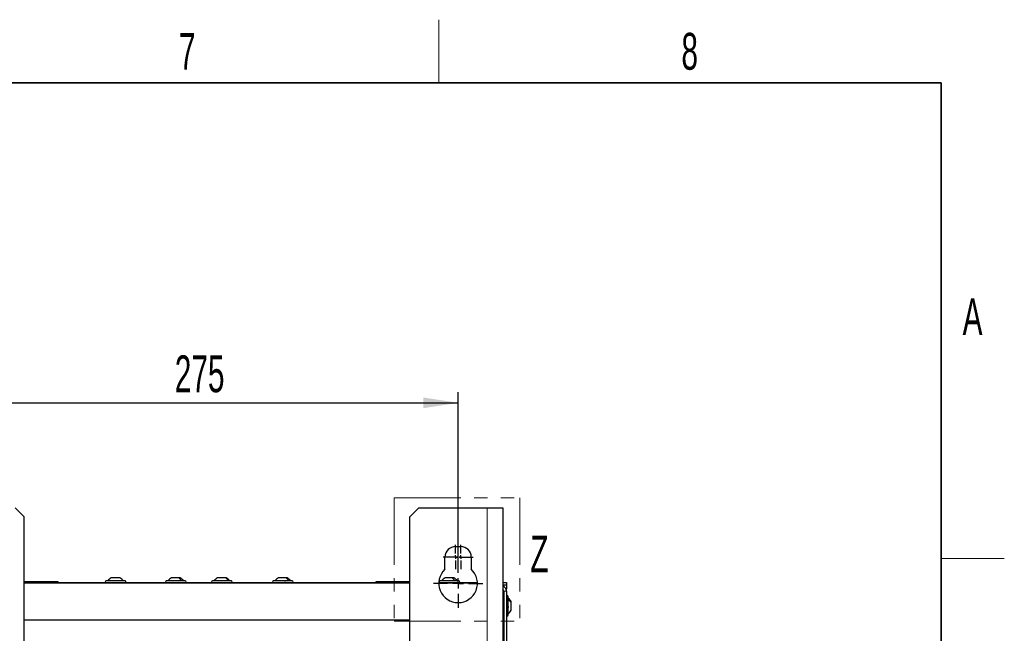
# Paper-space layout 'Blatt3' of a CAD drawing. Header units: millimetres. Extents: x 5 to 418, y 2 to 292.
# Tile 83 of 83: x 320 to 414, y 230 to 288. Entities that reach past the tile are written whole.
import ezdxf

# ---------------------------------------------------------------- set-up
doc = ezdxf.new("R2010")
doc.units = ezdxf.units.MM
doc.linetypes.add('PHANTOM', pattern=[12.7, 6.35, -1.27, 1.27, -1.27, 1.27, -1.27])
doc.layers.add('SLD-0', color=7, linetype='Continuous')
doc.styles.add('SLDTEXTSTYLE0', font='TXT', dxfattribs={"width": 0.605})
doc.dimstyles.new('SLDDIMSTYLE0', dxfattribs={"dimtxt": 3.5, "dimasz": 3.302, "dimexe": 0, "dimexo": 0.0625, "dimgap": 0.875, "dimtad": 1, "dimlfac": 6, "dimrnd": 1e-09, "dimzin": 12, "dimdsep": 46, "dimtxsty": 'SLDTEXTSTYLE0', "dimsah": 1, "dimcen": 0.09, "dimadec": 0, "dimazin": 3, "dimtfac": 1, "dimtofl": 0, "dimtmove": 0, "dimatfit": 3, "dimfxl": 1, "dimfrac": 2, "dimtolj": 1, "dimtzin": 12, "dimarcsym": 0})
doc.dimstyles.new('SLDDIMSTYLE1', dxfattribs={"dimtxt": 3.5, "dimasz": 3.302, "dimexe": 0, "dimexo": 0.0625, "dimgap": 0.875, "dimtad": 1, "dimlfac": 6, "dimrnd": 1e-09, "dimzin": 12, "dimdsep": 46, "dimtxsty": 'SLDTEXTSTYLE0', "dimsah": 1, "dimcen": 0.09, "dimadec": 0, "dimazin": 3, "dimtfac": 1, "dimtmove": 0, "dimatfit": 0, "dimfxl": 1, "dimfrac": 2, "dimtolj": 1, "dimtzin": 12, "dimarcsym": 0})

# ---------------------------------------------------------------- blocks, each defined once
blk = doc.blocks.new('_D_15')
at = {"layer": 'SLD-0', "color": 7}
for p, q in [((316.263, 237.227), (316.263, 253.06)), ((362.096, 237.227), (362.096, 253.06)), ((316.263, 252.06), (362.096, 252.06))]:
    blk.add_line(p, q, dxfattribs=at)
for points in [[(316.263, 252.06), (319.565, 251.552), (319.565, 252.568)], [(362.096, 252.06), (358.794, 252.568), (358.794, 251.552)]]:
    blk.add_solid(points, dxfattribs=at)
at = {"layer": 'SLD-0', "color": 7, "insert": (335.169, 256.572), "char_height": 3.5, "attachment_point": 1, "style": 'SLDTEXTSTYLE0'}
blk.add_mtext('275', dxfattribs=at)
blk = doc.blocks.new('_D_16')
at = {"layer": 'SLD-0', "color": 7}
for p, q in [((311.221, 233.127), (311.221, 253.06)), ((316.263, 237.227), (316.263, 253.06)), ((311.221, 252.06), (291.967, 252.06)), ((311.221, 252.06), (316.263, 252.06)), ((316.263, 252.06), (322.613, 252.06))]:
    blk.add_line(p, q, dxfattribs=at)
for centre, start, end in [((297.972, 254.746), 153.43495, 206.56505), ((299.261, 254.746), 333.43495, 26.56505)]:
    blk.add_arc(centre, 6.006, start, end, dxfattribs=at)
for points in [[(311.221, 252.06), (307.919, 252.568), (307.919, 251.552)], [(316.263, 252.06), (319.565, 251.552), (319.565, 252.568)]]:
    blk.add_solid(points, dxfattribs=at)
at = {"layer": 'SLD-0', "color": 7, "insert": (292.601, 256.572), "char_height": 3.5, "attachment_point": 1, "style": 'SLDTEXTSTYLE0'}
blk.add_mtext('30,25', dxfattribs=at)
blk = doc.blocks.new('SW_CENTERMARKSYMBOL_14')
at = {"layer": 'SLD-0', "color": 0}
for p, q in [((0, 1), (0, 2.333)), ((-1, 0), (-2.333, 0)), ((0, 0), (-0.5, 0)), ((0, 0), (0, 0.5)), ((0, 0), (0, -0.5)), ((0, 0), (0.5, 0)), ((1, 0), (2.333, 0)), ((0, -1), (0, -2.333))]:
    blk.add_line(p, q, dxfattribs=at)
blk = doc.blocks.new('SW_CENTERMARKSYMBOL_17')
at = {"layer": 'SLD-0', "color": 0}
for p, q in [((0, 0.333), (0, 1.167)), ((-0.333, 0), (-1.167, 0)), ((0, 0), (-0.167, 0)), ((0, 0), (0, 0.167)), ((0, 0), (0, -0.167)), ((0, 0), (0.167, 0)), ((0.333, 0), (1.167, 0)), ((0, -0.333), (0, -1.167))]:
    blk.add_line(p, q, dxfattribs=at)
blk = doc.blocks.new('SW_CENTERMARKSYMBOL_18')
at = {"layer": 'SLD-0', "color": 0}
for p, q in [((0, 0.333), (0, 1.167)), ((-0.333, 0), (-1.167, 0)), ((0, 0), (-0.167, 0)), ((0, 0), (0, 0.167)), ((0, 0), (0, -0.167)), ((0, 0), (0.167, 0)), ((0.333, 0), (1.167, 0)), ((0, -0.333), (0, -1.167))]:
    blk.add_line(p, q, dxfattribs=at)

psp = doc.layouts.new('Blatt3')

# ---------------------------------------------------------------- linework, layer by layer
at = {"color": 7, "linetype": 'PHANTOM', "lineweight": 18}
for p, q in [((356.0032, 243.0134), (367.9601, 243.0134)), ((356.0032, 243.0134), (356.0032, 231.2879)), ((367.9601, 243.0134), (367.9601, 231.2879)), ((356.0032, 231.2879), (367.9601, 231.2879))]:
    psp.add_line(p, q, dxfattribs=at)
at = {"color": 7, "linetype": 'Continuous', "lineweight": 25}
for p, q in [((320.8462, 241.2268), (320.0128, 242.0601)), ((358.3462, 242.0601), (357.5128, 241.2268)), ((358.3462, 242.0601), (364.8462, 242.0601)), ((364.8462, 242.0601), (366.3462, 242.0601)), ((366.3462, 242.0601), (366.3462, 96.2268)), ((320.8462, 97.0601), (320.8462, 241.2268)), ((357.5128, 97.0601), (357.5128, 241.2268)), ((361.8462, 238.3935), (362.3462, 238.3935)), ((360.8462, 236.2346), (360.8462, 237.3935)), ((363.3462, 237.3935), (363.3462, 236.2346)), ((320.8462, 234.9685), (357.5128, 234.9685)), ((320.8462, 234.9518), (357.5128, 234.9518)), ((320.9295, 235.0435), (320.9295, 234.9685)), ((324.0962, 235.0435), (320.9295, 235.0435)), ((324.0962, 234.9685), (324.0962, 235.0435)), ((330.4462, 235.1351), (328.6462, 235.1351)), ((329.9487, 235.4268), (329.1338, 235.4268)), ((329.9587, 235.4268), (329.9487, 235.4268)), ((336.1628, 235.1351), (334.3628, 235.1351)), ((335.5588, 235.4268), (334.8504, 235.4268)), ((335.6753, 235.4268), (335.5588, 235.4268)), ((340.5462, 235.1351), (338.7462, 235.1351)), ((339.998, 235.4268), (339.2337, 235.4268)), ((340.0587, 235.4268), (339.998, 235.4268)), ((346.3295, 235.1351), (344.5295, 235.1351)), ((345.7449, 235.4268), (345.017, 235.4268)), ((345.842, 235.4268), (345.7449, 235.4268)), ((354.2628, 235.0435), (354.2628, 234.9685)), ((357.4295, 235.0435), (354.2628, 235.0435)), ((357.4295, 234.9685), (357.4295, 235.0435)), ((360.2638, 234.9518), (363.9286, 234.9518)), ((360.2644, 234.9685), (363.928, 234.9685)), ((362.1628, 235.1351), (360.3628, 235.1351)), ((360.8504, 235.4268), (360.8504, 235.4268)), ((361.5398, 235.4268), (360.8504, 235.4268)), ((361.6753, 235.4268), (361.5398, 235.4268)), ((366.3462, 234.9685), (366.6795, 234.9685)), ((366.6795, 234.9685), (366.6795, 234.7185)), ((366.6795, 234.7185), (366.3462, 234.7185)), ((366.3462, 234.2851), (366.3939, 234.2851)), ((366.4295, 234.6139), (366.4295, 234.7185)), ((366.4295, 234.1351), (366.4295, 228.7921)), ((366.6795, 234.3851), (366.6232, 234.3851)), ((366.6795, 234.7185), (366.6795, 234.3851)), ((366.6795, 234.1351), (366.6795, 234.3851)), ((366.6795, 234.1351), (366.6795, 228.3975)), ((366.8462, 231.8518), (366.8462, 233.6518)), ((367.1378, 233.0606), (367.1378, 233.1643)), ((367.1378, 232.3393), (367.1378, 233.0606)), ((320.8462, 231.4101), (357.5128, 231.4101))]:
    psp.add_line(p, q, dxfattribs=at)
at = {"color": 7, "linetype": 'Continuous', "lineweight": 18}
for p, q in [((364.8462, 96.2268), (364.8462, 242.0601)), ((366.4295, 234.1351), (366.6795, 234.1351))]:
    psp.add_line(p, q, dxfattribs=at)
at = {"color": 7, "linetype": 'Continuous', "lineweight": 25}
for centre, radius, start, end in [((361.8462, 237.3935), 1, 90, 180), ((362.3462, 237.3935), 1, 0, 90), ((362.0962, 234.8935), 1.8333, 132.985886, 47.014114), ((328.6462, 235.0518), 0.0833, 90, 270), ((329.4912, 234.5902), 0.9583, 34.651518, 60.801104), ((330.4462, 235.0518), 0.0833, 270, 90), ((334.3628, 235.0518), 0.0833, 90, 270), ((335.2078, 234.5902), 0.9583, 34.651518, 60.801104), ((336.1628, 235.0518), 0.0833, 270, 90), ((338.7462, 235.0518), 0.0833, 90, 270), ((339.5912, 234.5902), 0.9583, 34.651518, 60.801104), ((340.5462, 235.0518), 0.0833, 270, 90), ((344.5295, 235.0518), 0.0833, 90, 270), ((345.3745, 234.5902), 0.9583, 34.651518, 60.801104), ((346.3295, 235.0518), 0.0833, 270, 90), ((360.3628, 235.0518), 0.0833, 90, 270), ((361.2078, 234.5902), 0.9583, 34.651518, 60.801104), ((362.1628, 235.0518), 0.0833, 270, 90), ((366.0962, 234.1351), 0.5833, 0, 64.623066), ((366.0962, 234.1351), 0.3333, 0, 41.409622), ((366.7628, 233.6518), 0.0833, 360, 180), ((366.3013, 232.8068), 0.9583, 304.651518, 330.801104), ((366.7628, 231.8518), 0.0833, 180, 0)]:
    psp.add_arc(centre, radius, start, end, dxfattribs=at)
for points, knots in [([(329.1338, 235.4268), (329.072, 235.3874), (328.9483, 235.3085), (328.8581, 235.1929), (328.813, 235.1351)], [0, 0, 0, 0, 0.5, 1, 1, 1, 1]), ([(334.8503, 235.4268), (334.7885, 235.3874), (334.6649, 235.3085), (334.5746, 235.1929), (334.5295, 235.1351)], [0, 0, 0, 0, 0.4999999, 1, 1, 1, 1]), ([(334.8504, 235.4268), (334.7886, 235.3874), (334.665, 235.3085), (334.5748, 235.1929), (334.5297, 235.1351)], [0, 0, 0, 0, 0.5, 1, 1, 1, 1]), ([(339.2337, 235.4268), (339.1719, 235.3874), (339.0482, 235.3085), (338.958, 235.1929), (338.9128, 235.1351)], [0, 0, 0, 0, 0.5, 1, 1, 1, 1]), ([(339.2337, 235.4268), (339.1719, 235.3874), (339.0482, 235.3085), (338.958, 235.1929), (338.9129, 235.1351)], [0, 0, 0, 0, 0.4999999, 1, 1, 1, 1]), ([(339.2337, 235.4268), (339.1719, 235.3874), (339.0482, 235.3085), (338.958, 235.1929), (338.9129, 235.1351)], [0, 0, 0, 0, 0.4999999, 1, 1, 1, 1]), ([(339.2349, 235.4268), (339.1732, 235.3874), (339.0499, 235.3085), (338.96, 235.1929), (338.915, 235.1351)], [0, 0, 0, 0, 0.5, 1, 1, 1, 1]), ([(345.017, 235.4268), (344.9552, 235.3874), (344.8315, 235.3085), (344.7413, 235.1929), (344.6962, 235.1351)], [0, 0, 0, 0, 0.5, 1, 1, 1, 1]), ([(345.6052, 235.1201), (345.6112, 235.1226), (345.6252, 235.1282), (345.6489, 235.1336), (345.6721, 235.1359), (345.689, 235.1336), (345.6975, 235.1288), (345.697, 235.1238), (345.6968, 235.1221)], [0, 0, 0, 0, 0.14161328, 0.33017876, 0.51858492, 0.70713686, 0.89668264, 1, 1, 1, 1]), ([(360.8503, 235.4268), (360.7885, 235.3874), (360.6649, 235.3085), (360.5746, 235.1929), (360.5295, 235.1351)], [0, 0, 0, 0, 0.5, 1, 1, 1, 1]), ([(360.8504, 235.4268), (360.7885, 235.3874), (360.6649, 235.3085), (360.5746, 235.1929), (360.5295, 235.1351)], [0, 0, 0, 0, 0.5, 1, 1, 1, 1]), ([(361.547, 235.3983), (361.551, 235.4022), (361.559, 235.4101), (361.5597, 235.4158), (361.5601, 235.4187)], [0, 0, 0, 0, 0.4998022, 1, 1, 1, 1]), ([(367.1378, 233.1643), (367.0984, 233.2261), (367.0196, 233.3498), (366.904, 233.44), (366.8462, 233.4851)], [0, 0, 0, 0, 0.5, 1, 1, 1, 1]), ([(366.8177, 232.7205), (366.8216, 232.7157), (366.8293, 232.7062), (366.8386, 232.6845), (366.8447, 232.6591), (366.8469, 232.6326), (366.8447, 232.6091), (366.8386, 232.5919), (366.8294, 232.582), (366.8216, 232.582), (366.8177, 232.582)], [0, 0, 0, 0, 0.1252207, 0.2494814, 0.3743239, 0.4990613, 0.6238954, 0.7493873, 0.8744403, 1, 1, 1, 1])]:
    psp.add_open_spline(points, degree=3, knots=knots, dxfattribs=at)
at = {"color": 7, "linetype": 'Continuous', "lineweight": 18}
for points in [[(330.2617, 235.1351), (330.2177, 235.1929), (330.1296, 235.3085), (330.009, 235.3874), (329.9487, 235.4268)], [(335.789, 235.1351), (335.7567, 235.1929), (335.6919, 235.3085), (335.6032, 235.3874), (335.5588, 235.4268)], [(340.2715, 235.1351), (340.2331, 235.1929), (340.1561, 235.3085), (340.0507, 235.3874), (339.998, 235.4268)], [(345.9902, 235.1351), (345.9557, 235.1929), (345.8868, 235.3085), (345.7922, 235.3874), (345.7449, 235.4268)], [(361.7552, 235.1351), (361.7249, 235.1929), (361.6643, 235.3085), (361.5813, 235.3874), (361.5398, 235.4268)], [(366.8462, 233.3009), (366.904, 233.2671), (367.0196, 233.1995), (367.0984, 233.1069), (367.1378, 233.0606)]]:
    psp.add_open_spline(points, degree=3, dxfattribs=at)
at = {"color": 7, "linetype": 'Continuous', "lineweight": 25}
psp.add_open_spline([(360.8504, 235.4268), (360.7886, 235.3874), (360.665, 235.3085), (360.5747, 235.1929), (360.5296, 235.1351)], degree=3, dxfattribs=at)
at = {"layer": 'SLD-0', "lineweight": 18}
for p, q in [((360.25, 282.5), (360.25, 288.5)), ((408, 237.25), (414, 237.25))]:
    psp.add_line(p, q, dxfattribs=at)
at = {"layer": 'SLD-0', "lineweight": 35}
for p, q in [((408, 282.5), (26, 282.5)), ((408, 12), (408, 282.5))]:
    psp.add_line(p, q, dxfattribs=at)

# ---------------------------------------------------------------- block references
at = {"layer": 'SLD-0', "color": 7}
for name, p in [('SW_CENTERMARKSYMBOL_17', (361.8462, 237.3935)), ('SW_CENTERMARKSYMBOL_18', (362.3462, 237.3935)), ('SW_CENTERMARKSYMBOL_14', (362.0962, 234.8935))]:
    psp.add_blockref(name, p, dxfattribs=at)

# ---------------------------------------------------------------- texts
at = {"color": 7, "linetype": 'PHANTOM', "lineweight": 18, "insert": (368.9511, 239.4426), "char_height": 3.5, "attachment_point": 1, "style": 'SLDTEXTSTYLE0'}
psp.add_mtext('Z', dxfattribs=at)
at = {"layer": 'SLD-0', "char_height": 3.5, "attachment_point": 2, "style": 'SLDTEXTSTYLE0'}
for s, insert in [('8', (384.1027, 287.243)), ('7', (336.3527, 287.243)), ('A', (410.9816, 262.0011))]:
    psp.add_mtext(s, dxfattribs=dict(at, insert=insert))

# ---------------------------------------------------------------- dimensions: what is measured, and where the dimension line sits
at = {"layer": 'SLD-0', "color": 7}
dim = psp.add_linear_dim(base=(316.2628, 252.0601), p1=(311.2212, 233.1268), p2=(316.2628, 237.2268), text='(<>)', dimstyle='SLDDIMSTYLE1', dxfattribs=at)
dim.commit()
dim.dimension.update_dxf_attribs({"geometry": '_D_16', "text_midpoint": (298.6166, 252.0601), "dimtype": 160})
dim = psp.add_linear_dim(base=(362.0962, 252.0601), p1=(316.2628, 237.2268), p2=(362.0962, 237.2268), dimstyle='SLDDIMSTYLE0', dxfattribs=at)
dim.commit()
dim.dimension.update_dxf_attribs({"geometry": '_D_15', "text_midpoint": (339.1795, 252.0601), "dimtype": 160})

doc.saveas('drawing.dxf')
